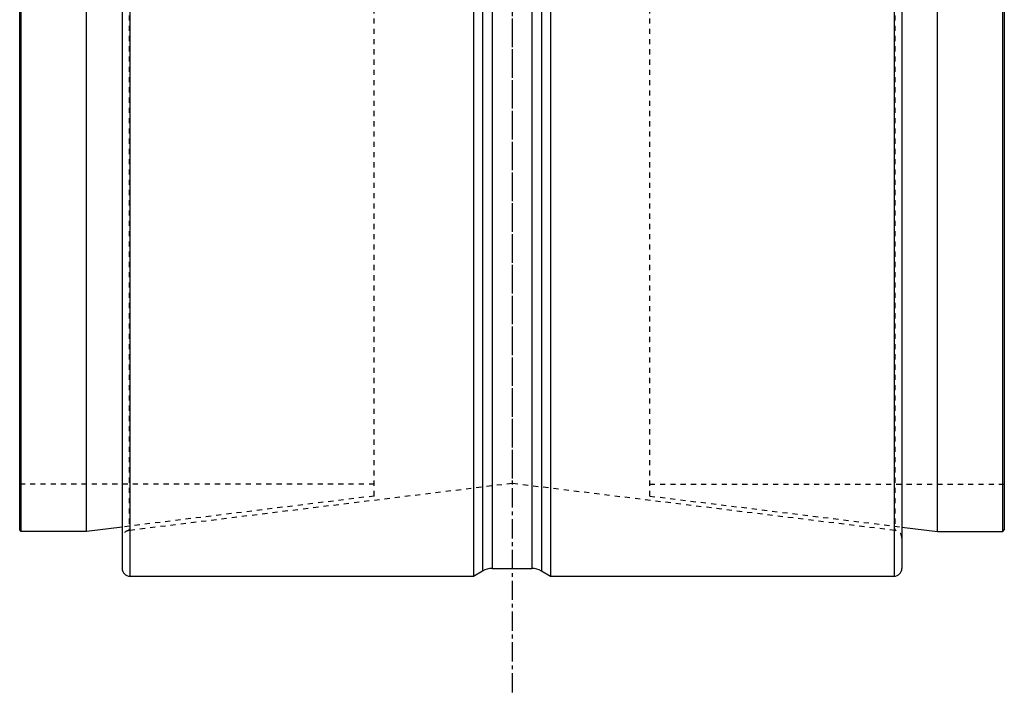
# Model space of a CAD drawing. Header units: millimetres. Extents: x -130 to 1130, y -374 to 1374.
# Tile 1 of 13: x -125 to 1125, y -374 to 483. Entities that reach past the tile are written whole.
import ezdxf

# ---------------------------------------------------------------- set-up
doc = ezdxf.new("R2010")
doc.units = ezdxf.units.MM
doc.header["$LTSCALE"] = 65.185185
doc.linetypes.add('CENTER', pattern=[0.6, 0.375, -0.075, 0.075, -0.075])
doc.linetypes.add('HIDDEN', pattern=[0.2, 0.1, -0.1])
doc.layers.add('ACHSEN_S', color=7, linetype='CONTINUOUS')
doc.layers.add('KONST.EL_MIT_GEO', color=7, linetype='CONTINUOUS')

msp = doc.modelspace()

# ---------------------------------------------------------------- linework, layer by layer
at = {"layer": 'ACHSEN_S', "color": 2, "linetype": 'CENTER'}
msp.add_line((500, 1373.9), (500, -373.9), dxfattribs=at)
at = {"layer": 'KONST.EL_MIT_GEO', "color": 7, "linetype": 'Continuous'}
for p, q in [((5, 1214), (5, -214)), ((15, 1224), (15, -224)), ((451, 1224), (451, -224)), ((462.5, 1217.3), (462.5, -217.3)), ((475, 1214), (475, -214)), ((525, 1214), (525, -214)), ((537.5, 1217.3), (537.5, -217.3)), ((549, 1224), (549, -224)), ((985, 1224), (985, -224)), ((995, 1214), (995, -214)), ((-125, -165), (-125, 1165)), ((-123, -167), (-123, 1167)), ((-40, -167), (-40, 1167)), ((1040, -167), (1040, 1167)), ((1123, -167), (1123, 1167)), ((1125, 1165), (1125, -165)), ((5, -161.5), (-40, -167)), ((995, -161.5), (1040, -167)), ((-123, -167), (-125, -165)), ((-40, -167), (-123, -167)), ((1040, -167), (1123, -167)), ((1123, -167), (1125, -165)), ((15, -224), (451, -224)), ((451, -224), (462.5, -217.3)), ((475, -214), (525, -214)), ((537.5, -217.3), (549, -224)), ((549, -224), (985, -224))]:
    msp.add_line(p, q, dxfattribs=at)
at = {"layer": 'KONST.EL_MIT_GEO', "color": 8, "linetype": 'HIDDEN'}
for p, q in [((13.8, 1165.9), (13.8, -165.9)), ((986.2, 1165.9), (986.2, -165.9)), ((325, -122.2), (325, 1122.2)), ((675, -122.2), (675, 1122.2)), ((500, 1106.2), (500, -106.2)), ((325, -107), (-125, -107)), ((500, -106.2), (13.8, -165.9)), ((986.2, -165.9), (500, -106.2)), ((675, -107), (1125, -107)), ((325, -122.2), (5, -161.5)), ((675, -122.2), (995, -161.5))]:
    msp.add_line(p, q, dxfattribs=at)
for centre, start, end in [((15, -175.8), 97, 180), ((985, -175.8), 0, 83)]:
    msp.add_arc(centre, 10, start, end, dxfattribs=at)
at = {"layer": 'KONST.EL_MIT_GEO', "color": 7, "linetype": 'Continuous'}
for centre, radius, start, end in [((15, -214), 10, 180, 270), ((475, -239), 25, 90, 120), ((525, -239), 25, 60, 90), ((985, -214), 10, 270, 360)]:
    msp.add_arc(centre, radius, start, end, dxfattribs=at)

doc.saveas('drawing.dxf')
